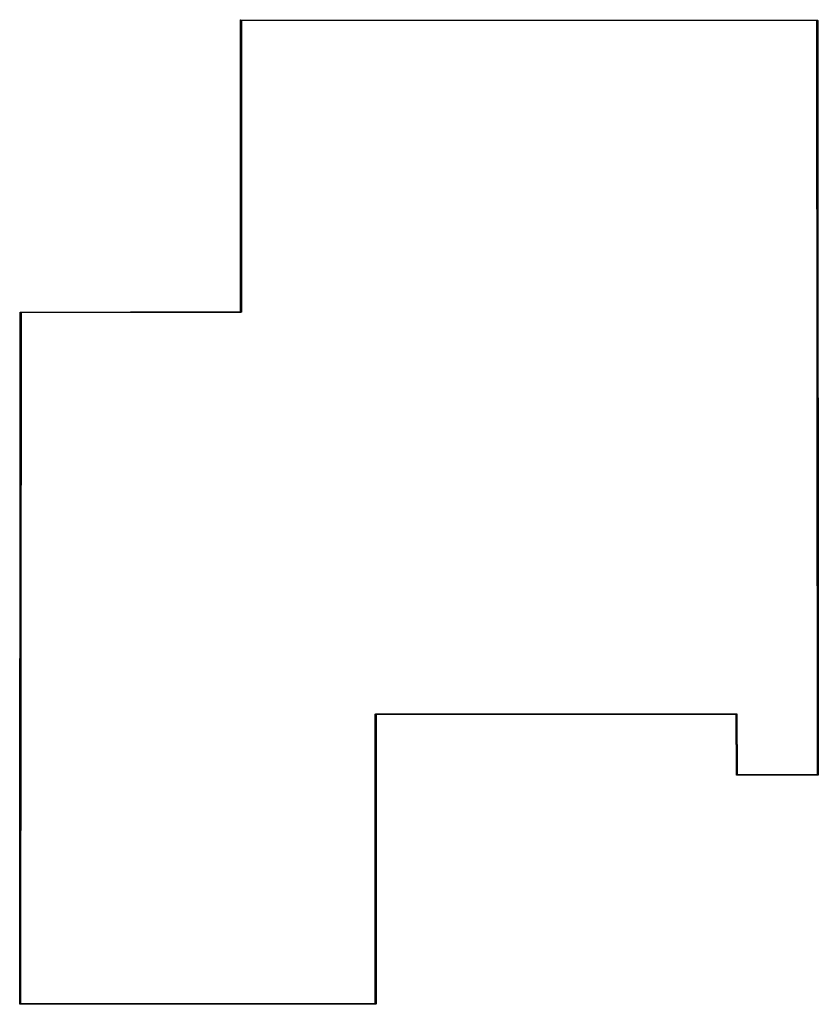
# Model space of a CAD drawing. Extents: x 89 to 134, y -109.1 to -53.6.
import ezdxf

# ---------------------------------------------------------------- set-up
doc = ezdxf.new("R2010")
doc.units = 0
doc.layers.add('BLACK', color=7, linetype='CONTINUOUS')

msp = doc.modelspace()

# ---------------------------------------------------------------- linework, layer by layer
at = {"layer": 'BLACK', "linetype": 'CONTINUOUS'}
for p, q in [((101.445, -53.63), (101.446903, -53.620433)), ((101.445, -70.05506), (101.445, -53.63)), ((101.446903, -53.620433), (101.446908, -53.620427)), ((101.446908, -53.620427), (101.446909, -53.620419)), ((101.446909, -53.620419), (101.453678, -53.613658)), ((101.453678, -53.613658), (101.460433, -53.606903)), ((101.460433, -53.606903), (101.460441, -53.606903)), ((101.460441, -53.606903), (101.460447, -53.606897)), ((101.460447, -53.606897), (101.470015, -53.605)), ((101.470015, -53.605), (133.960015, -53.625)), ((133.93502, -53.674984), (101.495, -53.655015)), ((101.495, -53.655015), (101.495, -70.08)), ((133.969979, -96.155), (133.93502, -53.674984)), ((133.960015, -53.625), (133.969511, -53.626895)), ((133.969511, -53.626895), (133.969548, -53.626895)), ((133.969548, -53.626895), (133.969557, -53.626904)), ((133.969557, -53.626904), (133.969581, -53.626909)), ((133.969581, -53.626909), (133.976328, -53.633664)), ((133.976328, -53.633664), (133.983089, -53.640414)), ((133.983089, -53.640414), (133.983093, -53.640437)), ((133.983093, -53.640437), (133.983103, -53.640447)), ((133.983103, -53.640447), (133.983102, -53.640483)), ((133.983102, -53.640483), (133.985, -53.649979)), ((133.985, -53.649979), (134.02, -96.179979)), ((88.995, -109.089981), (89.025, -70.10998)), ((89.025, -70.10998), (89.02688, -70.100564)), ((89.02688, -70.100489), (89.026899, -70.100469)), ((89.02688, -70.100564), (89.02688, -70.100489)), ((89.026899, -70.100469), (89.02691, -70.100415)), ((89.02691, -70.100415), (89.033718, -70.093616)), ((89.033718, -70.093616), (89.040377, -70.086926)), ((89.040377, -70.086926), (89.04043, -70.086915)), ((89.04043, -70.086915), (89.040451, -70.086895)), ((89.040451, -70.086895), (89.04053, -70.086895)), ((89.04053, -70.086895), (89.04994, -70.085)), ((89.07498, -70.134939), (89.045019, -109.065)), ((89.04994, -70.085), (101.445, -70.05506)), ((101.47006, -70.105), (89.07498, -70.134939)), ((101.479509, -70.103097), (101.47006, -70.105)), ((101.479567, -70.103097), (101.479509, -70.103097)), ((101.479581, -70.103082), (101.479567, -70.103097)), ((101.479623, -70.103074), (101.479581, -70.103082)), ((101.486371, -70.096292), (101.479623, -70.103074)), ((101.493097, -70.089567), (101.486371, -70.096292)), ((101.493105, -70.089525), (101.493097, -70.089567)), ((101.49312, -70.089511), (101.493105, -70.089525)), ((101.495, -70.08), (101.493119, -70.089452)), ((101.493119, -70.089452), (101.49312, -70.089511)), ((109.035015, -109.065), (109.045, -92.759985)), ((109.045, -92.759985), (109.046903, -92.750447)), ((109.046903, -92.750433), (109.046907, -92.750428)), ((109.046903, -92.750447), (109.046903, -92.750433)), ((109.046907, -92.750428), (109.046909, -92.750419)), ((109.046909, -92.750419), (109.053678, -92.743658)), ((109.053678, -92.743658), (109.060433, -92.736903)), ((109.060433, -92.736903), (109.060442, -92.736901)), ((109.060442, -92.736901), (109.060447, -92.736897)), ((109.060447, -92.736897), (109.060463, -92.736897)), ((109.060463, -92.736897), (109.07, -92.735)), ((109.07, -92.735), (129.41, -92.735)), ((109.094985, -92.785), (109.085, -109.090015)), ((129.385109, -92.785), (109.094985, -92.785)), ((129.4, -96.18011), (129.385109, -92.785)), ((129.41, -92.735), (129.419358, -92.736861)), ((129.419358, -92.736861), (129.419466, -92.736861)), ((129.419466, -92.736861), (129.419493, -92.736888)), ((129.419493, -92.736888), (129.419567, -92.736903)), ((129.419567, -92.736903), (129.42626, -92.743596)), ((129.42626, -92.743596), (129.433055, -92.750332)), ((129.433055, -92.750332), (129.43307, -92.750406)), ((129.43307, -92.750406), (129.433097, -92.750433)), ((129.433097, -92.750433), (129.433097, -92.750538)), ((129.433097, -92.750538), (129.435, -92.75989)), ((129.435, -92.75989), (129.449891, -96.155)), ((129.401903, -96.189461), (129.4, -96.18011)), ((129.401903, -96.189567), (129.401903, -96.189461)), ((129.401929, -96.189593), (129.401903, -96.189567)), ((129.401945, -96.189668), (129.401929, -96.189593)), ((129.408739, -96.196403), (129.401945, -96.189668)), ((129.415433, -96.203097), (129.408739, -96.196403)), ((129.415506, -96.203111), (129.415433, -96.203097)), ((129.415534, -96.203139), (129.415506, -96.203111)), ((129.415641, -96.203138), (129.415534, -96.203139)), ((129.425, -96.205), (129.415641, -96.203138)), ((133.995, -96.205), (129.425, -96.205)), ((129.449891, -96.155), (133.969979, -96.155)), ((134.004567, -96.203097), (133.995, -96.205)), ((134.004574, -96.203089), (134.004567, -96.203097)), ((134.004586, -96.203089), (134.004574, -96.203089)), ((134.011345, -96.196318), (134.004586, -96.203089)), ((134.018097, -96.189567), (134.011345, -96.196318)), ((134.018105, -96.189548), (134.018097, -96.189556)), ((134.018097, -96.189556), (134.018097, -96.189567)), ((134.02, -96.179979), (134.018105, -96.189548)), ((88.996896, -109.099549), (88.995, -109.089981)), ((88.996903, -109.099556), (88.996896, -109.099549)), ((88.996903, -109.099567), (88.996903, -109.099556)), ((89.003655, -109.106319), (88.996903, -109.099567)), ((89.010415, -109.11309), (89.003655, -109.106319)), ((89.010426, -109.11309), (89.010415, -109.11309)), ((89.010433, -109.113097), (89.010426, -109.11309)), ((89.02, -109.115), (89.010433, -109.113097)), ((109.06, -109.115), (89.02, -109.115)), ((89.045019, -109.065), (109.035015, -109.065)), ((109.069536, -109.113102), (109.06, -109.115)), ((109.069553, -109.113103), (109.069536, -109.113102)), ((109.069557, -109.113098), (109.069553, -109.113103)), ((109.069567, -109.113097), (109.069557, -109.113098)), ((109.076322, -109.106342), (109.069567, -109.113097)), ((109.083091, -109.099581), (109.076322, -109.106342)), ((109.083092, -109.099571), (109.083091, -109.099581)), ((109.083097, -109.099567), (109.083092, -109.099571)), ((109.085, -109.090015), (109.083097, -109.099549)), ((109.083097, -109.099549), (109.083097, -109.099567))]:
    msp.add_line(p, q, dxfattribs=at)

doc.saveas('drawing.dxf')
